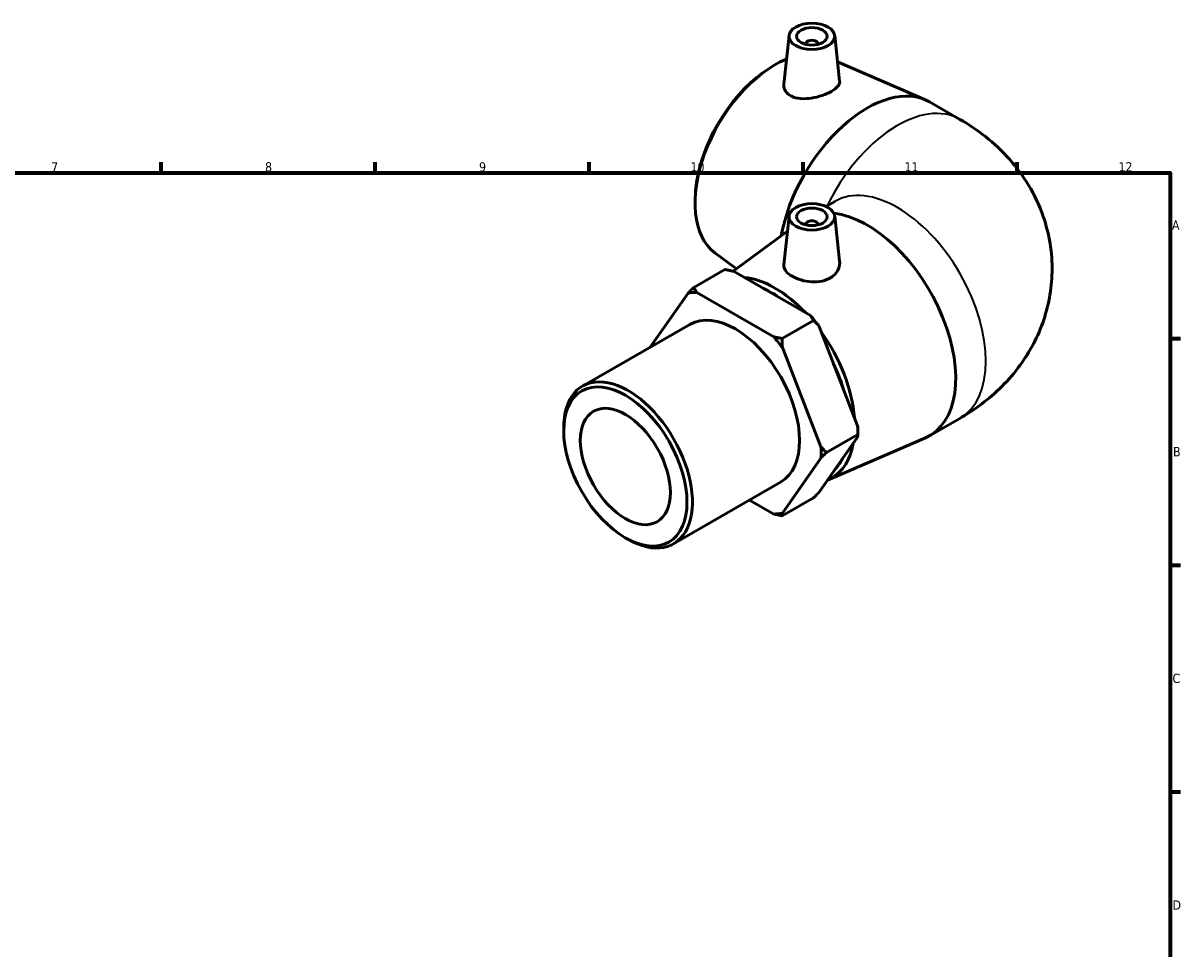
# Model space of a CAD drawing. Header units: millimetres. Extents: x -39 to 897, y -90 to 650.
# Tile 4 of 4: x 445 to 825, y 320 to 623. Entities that reach past the tile are written whole.
import ezdxf

# ---------------------------------------------------------------- set-up
doc = ezdxf.new("R2010")
doc.units = ezdxf.units.MM
for name, color, linetype, lineweight in [('Border (ANSI)', 7, 'Continuous', 70), ('Visible (ANSI)', 7, 'Continuous', 50), ('Visible Narrow (ANSI)', 7, 'Continuous', 35)]:
    doc.layers.add(name, color=color, linetype=linetype, lineweight=lineweight)
doc.styles.add('Note Text (ANSI)', font='tahoma.ttf')

# ---------------------------------------------------------------- blocks, each defined once
blk = doc.blocks.new('Borders Default Border')
at = {"layer": 'Border (ANSI)'}
for p, q in [((490.58, 574), (490.58, 577.45)), ((560.67, 574), (560.67, 577.45)), ((630.75, 574), (630.75, 577.45)), ((700.83, 574), (700.83, 577.45)), ((770.92, 574), (770.92, 577.45)), ((821, 519.75), (824.45, 519.75)), ((821, 445.5), (824.45, 445.5)), ((821, 371.25), (824.45, 371.25))]:
    blk.add_line(p, q, dxfattribs=at)
at = {"layer": 'Border (ANSI)', "flags": 128}
blk.add_lwpolyline([(20, 20), (20, 574), (821, 574), (821, 20), (20, 20)], dxfattribs=at)
at = {"layer": 'Border (ANSI)', "color": 230, "true_color": 0xff0080, "attachment_point": 7, "style": 'Note Text (ANSI)'}
for s, insert, char_height in [('7', (454.6, 574.4), 3.05), ('8', (524.63, 574.33), 3.05), ('9', (594.7, 574.34), 3.05), ('10', (663.96, 574.34), 3.048), ('11', (734.04, 574.4), 3.048), ('12', (804.13, 574.4), 3.048), ('A', (821.63, 555.35), 3.05), ('B', (821.99, 481.1), 3.05), ('C', (821.8, 406.8), 3.05), ('D', (821.81, 332.6), 3.05)]:
    blk.add_mtext(s, dxfattribs=dict(at, insert=insert, char_height=char_height))

msp = doc.modelspace()

# ---------------------------------------------------------------- linework, layer by layer
at = {"layer": 'Visible (ANSI)'}
for p, q in [((696.223, 618.947), (694.518, 603.049)), ((711.195, 618.947), (712.803, 603.943)), ((701.709, 616.229), (701.709, 616.042)), ((705.709, 616.229), (705.709, 616.042)), ((687.999, 606.989), (688.782, 607.537)), ((712.118, 610.337), (740.87, 597.89)), ((742.271, 597.187), (752.171, 591.486)), ((665.631, 568.147), (665.55, 567.195)), ((708.358, 562.946), (711.25, 564.611)), ((696.223, 559.823), (694.513, 543.871)), ((711.195, 559.823), (712.785, 544.987)), ((677.954, 541.731), (695.688, 554.837)), ((701.709, 557.104), (701.709, 556.917)), ((705.709, 557.104), (705.709, 556.917)), ((671.929, 547.759), (679.02, 542.519)), ((675.241, 542.286), (665.002, 536.39)), ((678.008, 541.719), (703.247, 527.185)), ((691.226, 520.262), (665.987, 534.797)), ((663.173, 534.539), (650.797, 516.883)), ((628.631, 504.118), (663.732, 524.331)), ((693.993, 519.695), (704.232, 525.591)), ((706.061, 523.686), (718.681, 491.147)), ((706.66, 484.224), (694.04, 516.763)), ((742.271, 487.85), (752.171, 493.551)), ((622.429, 489.399), (622.429, 490.425)), ((718.728, 489.241), (718.728, 488.215)), ((718.681, 487.39), (706.061, 469.385)), ((708.489, 482.319), (718.728, 488.215)), ((708.793, 473.261), (740.87, 487.147)), ((694.04, 462.463), (706.66, 480.468)), ((658.38, 452.457), (693.481, 472.67)), ((683.267, 466.788), (691.226, 462.205)), ((704.232, 467.534), (693.993, 461.638)), ((642.537, 454.481), (643.424, 453.966))]:
    msp.add_line(p, q, dxfattribs=at)
for centre, major_axis, ratio in [((703.709, 618.681), (-7.5, 0), 0.5758617), ((703.709, 618.681), (-5, 0), 0.5758617), ((703.709, 559.556), (-7.5, 0), 0.5758617), ((703.709, 559.556), (-5, 0), 0.5758617), ((642.615, 477.774), (-14.246, 24.738), 0.5780931), ((642.615, 477.774), (-10.412, 18.081), 0.5780931)]:
    msp.add_ellipse(centre, major_axis=major_axis, ratio=ratio, dxfattribs=at)
for centre, major_axis, ratio, start_param, end_param in [((703.709, 616.229), (-2, 0), 0.5758617, 2.9729035, 6.4518745), ((691.585, 579.063), (-18.473, -32.078), 0.5780931, 3.7791011, 6.2171205), ((690.698, 579.573), (-17.786, -30.885), 0.5780931, 4.0323667, 5.3924113), ((721.811, 561.657), (20.46, 35.53), 0.5780931, 0, 2.116721), ((703.709, 557.104), (2, 0), 0.5758617, 6.1144961, 9.5934671), ((721.811, 523.38), (20.46, -35.53), 0.5780931, 6.2171205, 9.0258978), ((691.585, 505.975), (-18.473, 32.078), 0.5780931, 5.1041057, 5.895336), ((678.606, 498.501), (-19.832, 34.438), 0.5780931, 5.9654738, 6.0811655), ((690.698, 505.464), (17.786, -30.885), 0.5780931, 2.2438241, 2.4724323), ((678.606, 498.501), (-14.875, 25.83), 0.5780931, 3.1415927, 6.2831853), ((690.627, 505.423), (-19.832, 34.438), 0.5780931, 4.9182762, 5.0339679), ((678.606, 498.501), (19.832, -34.438), 0.5780931, 1.7766836, 1.8923753), ((691.585, 505.975), (-18.473, 32.078), 0.5780931, 4.0233139, 4.8817327), ((690.698, 505.464), (17.786, -30.885), 0.5780931, 1.1879057, 1.4339556), ((643.506, 478.288), (14.875, -25.83), 0.5780931, 5.4958534, 10.2121098), ((690.627, 505.423), (-19.832, 34.438), 0.5780931, 3.9289245, 3.9867704), ((691.585, 505.975), (18.473, -32.078), 0.5780931, 6.216008, 6.8778288), ((678.606, 498.501), (19.832, -34.438), 0.5780931, 0.729486, 0.8451777), ((690.698, 505.464), (17.786, -30.885), 0.5780931, 0.1660929, 0.3613733), ((678.606, 498.501), (19.832, -34.438), 0.5780931, 5.9654738, 6.0811655)]:
    msp.add_ellipse(centre, major_axis=major_axis, ratio=ratio, start_param=start_param, end_param=end_param, dxfattribs=at)
for points, knots in [([(697.004, 599.084), (696.225, 599.469), (695.555, 600.019), (694.682, 601.314), (694.48, 602.057), (694.502, 602.856), (694.508, 602.952), (694.519, 603.049)], [0, 0, 0, 0, 0.33949358, 0.33949358, 0.67898715, 0.67898715, 0.72478885, 0.72478885, 0.72478885, 0.72478885]), ([(712.803, 603.943), (712.809, 603.883), (712.813, 603.823), (712.811, 603.277), (712.58, 602.742), (711.637, 601.672), (710.924, 601.136), (709.27, 600.183), (708.227, 599.708), (705.952, 598.925), (704.721, 598.618), (702.402, 598.263), (701.156, 598.195), (698.868, 598.401), (697.824, 598.678), (697.004, 599.084)], [3.3944237, 3.3944237, 3.3944237, 3.3944237, 3.4372837, 3.4372837, 3.7881097, 3.7881097, 4.1389358, 4.1389358, 4.4897618, 4.4897618, 4.8405879, 4.8405879, 5.1975833, 5.1975833, 5.5545788, 5.5545788, 5.5545788, 5.5545788]), ([(752.171, 591.486), (757.832, 588.226), (763.425, 584.033), (772.906, 573.318), (776.916, 567.063), (781.426, 554.033), (782.483, 547.786), (782.259, 535.769), (781.151, 530.046), (777.301, 519.281), (774.473, 514.343), (767.394, 505.003), (762.987, 500.941), (756.398, 496.129), (754.293, 494.774), (752.171, 493.551)], [4.712389, 4.712389, 4.712389, 4.712389, 5.0265482, 5.0265482, 5.3010839, 5.3010839, 5.5085082, 5.5085082, 5.7008953, 5.7008953, 5.9093079, 5.9093079, 6.1654076, 6.1654076, 6.2831853, 6.2831853, 6.2831853, 6.2831853]), ([(710.021, 539.733), (709.206, 539.201), (708.18, 538.773), (705.943, 538.277), (704.732, 538.207), (702.466, 538.336), (701.258, 538.544), (699.035, 539.189), (698.02, 539.623), (696.411, 540.55), (695.708, 541.105), (694.762, 542.285), (694.518, 542.913), (694.495, 543.631), (694.5, 543.75), (694.514, 543.871)], [0, 0, 0, 0, 0.3394936, 0.3394936, 0.6789872, 0.6789872, 1.0203168, 1.0203168, 1.3616464, 1.3616464, 1.702976, 1.702976, 2.0443056, 2.0443056, 2.1110583, 2.1110583, 2.1110583, 2.1110583]), ([(712.784, 544.987), (712.803, 544.818), (712.812, 544.648), (712.814, 543.629), (712.579, 542.708), (711.611, 541.038), (710.877, 540.292), (710.021, 539.733)], [4.77047993, 4.77047993, 4.77047993, 4.77047993, 4.84058789, 4.84058789, 5.19758335, 5.19758335, 5.5545788, 5.5545788, 5.5545788, 5.5545788])]:
    msp.add_open_spline(points, degree=3, knots=knots, dxfattribs=at)
for points, weights in [([(675.241, 542.286), (676.67, 542.012), (678.008, 541.719)], [1, 1.00054025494, 1]), ([(665.002, 536.39), (664.049, 535.436), (663.173, 534.539)], [1, 1.00054025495, 1]), ([(665.987, 534.797), (665.478, 535.567), (665.002, 536.39)], [1, 1.00054025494, 1]), ([(703.247, 527.185), (703.756, 526.414), (704.232, 525.591)], [1, 1.00054025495, 1]), ([(704.232, 525.591), (705.185, 524.637), (706.061, 523.686)], [1, 1.00054025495, 1]), ([(693.993, 519.695), (692.564, 519.969), (691.226, 520.262)], [1, 1.00054025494, 1]), ([(694.04, 516.763), (693.993, 518.193), (693.993, 519.695)], [1, 1.00054025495, 1]), ([(718.681, 491.147), (718.728, 489.717), (718.728, 488.215)], [1, 1.00054025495, 1]), ([(718.728, 488.215), (718.728, 487.81), (718.681, 487.39)], [1, 1.00054025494, 1]), ([(708.489, 482.319), (707.536, 483.273), (706.66, 484.224)], [1, 1.00054025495, 1]), ([(706.66, 480.468), (707.536, 481.365), (708.489, 482.319)], [1, 1.00054025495, 1]), ([(706.061, 469.385), (705.185, 468.488), (704.232, 467.534)], [1, 1.00054025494, 1]), ([(691.226, 462.205), (692.564, 461.912), (693.993, 461.638)], [1, 1.00054025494, 1]), ([(693.993, 461.638), (693.993, 462.043), (694.04, 462.463)], [1, 1.00054025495, 1])]:
    msp.add_rational_spline(points, weights, degree=2, dxfattribs=at)
at = {"layer": 'Visible Narrow (ANSI)'}
for centre, major_axis, start_param, end_param in [((731.71, 555.956), (20.46, 35.53), 0, 1.6985591), ((731.71, 529.081), (-20.46, 35.53), 3.1415927, 6.2831853)]:
    msp.add_ellipse(centre, major_axis=major_axis, ratio=0.5780931, start_param=start_param, end_param=end_param, dxfattribs=at)

# ---------------------------------------------------------------- block references
msp.add_blockref('Borders Default Border', (0, 0))

doc.saveas('drawing.dxf')
